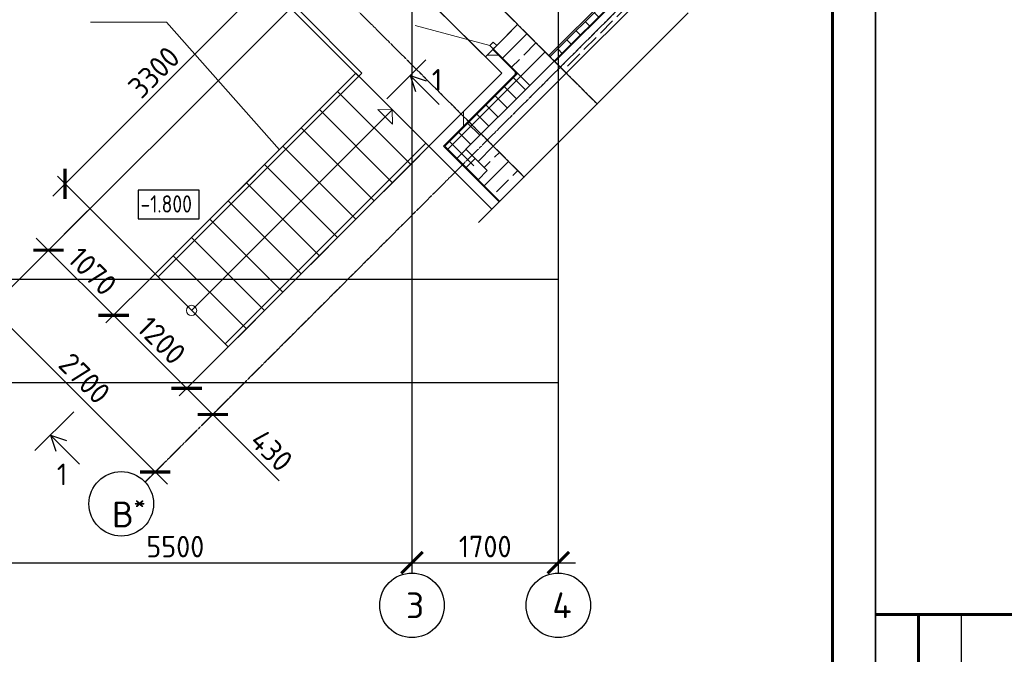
# Model space of a CAD drawing. Header units: millimetres. Extents: x 130535 to 1380046, y -231620 to 121434.
# Tile 110 of 135: x 839522 to 850961, y 7022 to 14396. Entities that reach past the tile are written whole.
import ezdxf
from ezdxf import colors
from ezdxf.entities.mleader import LeaderData, LeaderLine
from ezdxf.math import Vec2, Vec3

# ---------------------------------------------------------------- set-up
doc = ezdxf.new("R2010")
doc.units = ezdxf.units.MM
doc.linetypes.add('______5', pattern=[1.1, 0.8, -0.1, 0.1, -0.1])
doc.layers.get('DEFPOINTS').update_dxf_attribs({"lineweight": 0})
for name, color, linetype, lineweight in [('XR$1$Лестница', 7, 'Continuous', 25), ('XR$1$Общий01_1', 7, 'Continuous', 13), ('XR$1$Сантехника', 7, 'Continuous', 25), ('XR$1$Стена_ бетон не несущ.', 7, 'Continuous', 35), ('XR$1$Стена_ бетон несущ.', 7, 'Continuous', 70), ('XR$1$Текст_ общее', 7, 'Continuous', 25), ('XR$4$Оси', 7, '______5', 18), ('Колонны текст', 7, 'Continuous', 0), ('Основная 0.35', 7, 'Continuous', 35), ('Символы 0.20', 7, 'Continuous', 20), ('Столовая Двери и окна', 7, 'Continuous', 15), ('Тонкая', 7, 'Continuous', 20), ('ТОНКИЕ', 7, 'Continuous', 9)]:
    doc.layers.add(name, color=color, linetype=linetype, lineweight=lineweight)
doc.layers.add('СПДС_Оси', color=7, linetype='Continuous')
doc.styles.add('GOST-2.304_Type-B', font='GOST_Common.ttf')
doc.styles.add('ISOCPEUR', font='isocpeur.ttf')
doc.styles.add('ГОСТ', font='isocpeur.TTF')
doc.linetypes.add('ГОСТ 2.303 8', pattern='A,40,[2,GOST 2.303-68.shx,S=1,R=0,X=0,Y=0],-8', length=48)
doc.dimstyles.new('СПДС', dxfattribs={"dimscale": 100, "dimtxt": 2.5, "dimasz": 2.5, "dimexe": 1.25, "dimexo": 0, "dimtad": 1, "dimdec": 0, "dimtxsty": 'GOST-2.304_Type-B', "dimblk": 'ARCHTICK', "dimcen": 2.5, "dimdle": 2, "dimadec": 0, "dimazin": 2, "dimtfac": 0.75, "dimtdec": 0, "dimtmove": 1, "dimatfit": 3, "dimfxl": 1, "dimtolj": 1, "dimarcsym": 1})
pattern_1 = [(45, (998876.6, 1384.03), (-106.06602, 106.06602), []), (135, (998876.6, 1384.03), (-106.06602, -106.06602), [])]
pattern_2 = [(45, (998876.6, 1384.03), (-212.13203, 212.13203), []), (45, (998770.54, 1490.1), (-212.13203, 212.13203), [200, -70])]

# ---------------------------------------------------------------- blocks, each defined once
blk = doc.blocks.new('_None')
blk = doc.blocks.new('m_22_$F1', base_point=(0, -55.58))
at = {"color": 7, "linetype": 'Continuous', "lineweight": 13, "transparency": 33554687}
for p, q in [((56, 0.42), (0, 0.42)), ((0, 0.42), (0, -55.58)), ((56, -55.58), (56, 0.42)), ((0, -55.58), (56, -55.58))]:
    blk.add_line(p, q, dxfattribs=at)
blk = doc.blocks.new('_ArchTick')
at = {"color": 0, "linetype": 'ByBlock', "const_width": 0.15}
blk.add_lwpolyline([(-0.5, -0.5), (0.5, 0.5)], dxfattribs=at)
blk = doc.blocks.new('*D1122')
at = {"layer": 'DEFPOINTS', "color": 0, "linetype": 'Continuous', "lineweight": 0, "ltscale": 100}
for p in [(844080, 8086), (838580, 7966), (844080, 7966)]:
    blk.add_point(p, dxfattribs=at)
at = {"layer": 'ТОНКИЕ', "color": 0, "lineweight": -2}
for p, q in [((838580, 7966), (838580, 8211)), ((844080, 7966), (844080, 8211)), ((838380, 8086), (844280, 8086))]:
    blk.add_line(p, q, dxfattribs=at)
at = {"layer": 'ТОНКИЕ', "color": 0, "linetype": 'Continuous', "lineweight": -2, "ltscale": 100, "xscale": 250, "yscale": 250, "zscale": 250, "rotation": 180}
blk.add_blockref('_ArchTick', (838580, 8086), dxfattribs=at)
at = {"layer": 'ТОНКИЕ', "color": 0, "linetype": 'Continuous', "lineweight": -2, "ltscale": 100, "xscale": 250, "yscale": 250, "zscale": 250}
blk.add_blockref('_ArchTick', (844080, 8086), dxfattribs=at)
at = {"layer": 'ТОНКИЕ', "color": 0, "linetype": 'Continuous', "ltscale": 100, "insert": (841330, 8273), "char_height": 250, "attachment_point": 5, "style": 'GOST-2.304_Type-B'}
blk.add_mtext('\\A1;5500', dxfattribs=at)
blk = doc.blocks.new('*D1123')
at = {"layer": 'DEFPOINTS', "color": 0, "linetype": 'Continuous', "lineweight": 0, "ltscale": 100}
for p in [(845780, 8086), (844080, 7966), (845780, 7966)]:
    blk.add_point(p, dxfattribs=at)
at = {"layer": 'ТОНКИЕ', "color": 0, "lineweight": -2}
for p, q in [((844080, 7966), (844080, 8211)), ((845780, 7966), (845780, 8211)), ((843880, 8086), (845980, 8086))]:
    blk.add_line(p, q, dxfattribs=at)
at = {"layer": 'ТОНКИЕ', "color": 0, "linetype": 'Continuous', "lineweight": -2, "ltscale": 100, "xscale": 250, "yscale": 250, "zscale": 250, "rotation": 180}
blk.add_blockref('_ArchTick', (844080, 8086), dxfattribs=at)
at = {"layer": 'ТОНКИЕ', "color": 0, "linetype": 'Continuous', "lineweight": -2, "ltscale": 100, "xscale": 250, "yscale": 250, "zscale": 250}
blk.add_blockref('_ArchTick', (845780, 8086), dxfattribs=at)
at = {"layer": 'ТОНКИЕ', "color": 0, "linetype": 'Continuous', "ltscale": 100, "insert": (844930, 8274), "char_height": 250, "attachment_point": 5, "style": 'GOST-2.304_Type-B'}
blk.add_mtext('\\A1;1700', dxfattribs=at)
blk = doc.blocks.new('*D1127')
at = {"layer": 'DEFPOINTS', "color": 0, "linetype": 'Continuous', "lineweight": 0, "ltscale": 100}
for p in [(839071, 10932), (841097, 9140), (840980, 9023)]:
    blk.add_point(p, dxfattribs=at)
at = {"layer": 'ТОНКИЕ', "color": 0, "lineweight": -2}
for p, q in [((839047, 11191), (841239, 8999)), ((839071, 10932), (839277, 11138)), ((840980, 9023), (841186, 9229))]:
    blk.add_line(p, q, dxfattribs=at)
at = {"layer": 'ТОНКИЕ', "color": 0, "linetype": 'Continuous', "lineweight": -2, "ltscale": 100, "xscale": 250, "yscale": 250, "zscale": 250}
for p, rotation in [((839188, 11049), 135.0000000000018), ((841097, 9140), 315.0000000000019)]:
    blk.add_blockref('_ArchTick', p, dxfattribs=dict(at, rotation=rotation))
at = {"layer": 'ТОНКИЕ', "color": 0, "linetype": 'Continuous', "ltscale": 100, "insert": (840276, 10228), "char_height": 250, "attachment_point": 5, "rotation": 315, "style": 'GOST-2.304_Type-B'}
blk.add_mtext('\\A1;2700', dxfattribs=at)
blk = doc.blocks.new('*D1129')
at = {"layer": 'DEFPOINTS', "color": 0, "linetype": 'Continuous', "lineweight": 0, "ltscale": 100}
for p in [(841095, 11442), (840614, 10960), (841943, 10593)]:
    blk.add_point(p, dxfattribs=at)
at = {"layer": 'ТОНКИЕ', "color": 0, "lineweight": -2}
for p, q in [((841095, 11442), (840525, 10872)), ((841604, 9971), (840472, 11102)), ((841943, 10593), (841374, 10024))]:
    blk.add_line(p, q, dxfattribs=at)
at = {"layer": 'ТОНКИЕ', "color": 0, "linetype": 'Continuous', "lineweight": -2, "ltscale": 100, "xscale": 250, "yscale": 250, "zscale": 250}
for p, rotation in [((840614, 10960), 135), ((841462, 10112), 315)]:
    blk.add_blockref('_ArchTick', p, dxfattribs=dict(at, rotation=rotation))
at = {"layer": 'ТОНКИЕ', "color": 0, "linetype": 'Continuous', "ltscale": 100, "insert": (841171, 10669), "char_height": 250, "attachment_point": 5, "rotation": 315, "style": 'GOST-2.304_Type-B'}
blk.add_mtext('\\A1;1200', dxfattribs=at)
blk = doc.blocks.new('*D1130')
at = {"layer": 'DEFPOINTS', "color": 0, "linetype": 'Continuous', "lineweight": 0, "ltscale": 100}
for p in [(841943, 10593), (841462, 10112), (842037, 10080)]:
    blk.add_point(p, dxfattribs=at)
at = {"layer": 'ТОНКИЕ', "color": 0, "lineweight": -2, "ltscale": 125}
for p, q in [((841943, 10593), (841374, 10024)), ((841907, 9667), (841321, 10253)), ((842037, 10080), (841677, 9720)), ((841766, 9808), (842538, 9036))]:
    blk.add_line(p, q, dxfattribs=at)
at = {"layer": 'ТОНКИЕ', "color": 0, "linetype": 'Continuous', "lineweight": -2, "ltscale": 100, "xscale": 250, "yscale": 250, "zscale": 250}
for p, rotation in [((841462, 10112), 134.9999999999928), ((841766, 9808), 314.9999999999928)]:
    blk.add_blockref('_ArchTick', p, dxfattribs=dict(at, rotation=rotation))
at = {"layer": 'ТОНКИЕ', "color": 0, "linetype": 'Continuous', "ltscale": 100, "insert": (842449, 9390), "char_height": 250, "attachment_point": 5, "rotation": 315, "style": 'GOST-2.304_Type-B'}
blk.add_mtext('\\A1;430', dxfattribs=at)
blk = doc.blocks.new('*D1131')
at = {"layer": 'DEFPOINTS', "color": 0, "linetype": 'Continuous', "lineweight": 0, "ltscale": 100}
for p in [(840312, 12173), (839856, 11718), (841095, 11442)]:
    blk.add_point(p, dxfattribs=at)
at = {"layer": 'ТОНКИЕ', "color": 0, "lineweight": -2, "ltscale": 125}
for p, q in [((840312, 12173), (839768, 11629)), ((840755, 10819), (839715, 11859)), ((841095, 11442), (840525, 10872))]:
    blk.add_line(p, q, dxfattribs=at)
at = {"layer": 'ТОНКИЕ', "color": 0, "linetype": 'Continuous', "lineweight": -2, "ltscale": 100, "xscale": 250, "yscale": 250, "zscale": 250}
for p, rotation in [((839856, 11718), 134.9999999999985), ((840614, 10960), 314.9999999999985)]:
    blk.add_blockref('_ArchTick', p, dxfattribs=dict(at, rotation=rotation))
at = {"layer": 'ТОНКИЕ', "color": 0, "linetype": 'Continuous', "ltscale": 100, "insert": (840368, 11472), "char_height": 250, "attachment_point": 5, "rotation": 315, "style": 'GOST-2.304_Type-B'}
blk.add_mtext('\\A1;1070', dxfattribs=at)
blk = doc.blocks.new('*D1133')
at = {"layer": 'DEFPOINTS', "color": 0, "linetype": 'Continuous', "lineweight": 0, "ltscale": 100}
for p in [(842381, 14819), (842669, 14531), (841095, 11442)]:
    blk.add_point(p, dxfattribs=at)
at = {"layer": 'ТОНКИЕ', "color": 0, "lineweight": -2, "ltscale": 125}
for p, q in [((839907, 12346), (842522, 14961)), ((842669, 14531), (842292, 14908)), ((841095, 11442), (839960, 12576))]:
    blk.add_line(p, q, dxfattribs=at)
at = {"layer": 'ТОНКИЕ', "color": 0, "linetype": 'Continuous', "lineweight": -2, "ltscale": 100, "xscale": 250, "yscale": 250, "zscale": 250}
for p, rotation in [((842381, 14819), 44.99999999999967), ((840049, 12488), 224.9999999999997)]:
    blk.add_blockref('_ArchTick', p, dxfattribs=dict(at, rotation=rotation))
at = {"layer": 'ТОНКИЕ', "color": 0, "linetype": 'Continuous', "ltscale": 100, "insert": (841082, 13786), "char_height": 250, "attachment_point": 5, "rotation": 45, "style": 'GOST-2.304_Type-B'}
blk.add_mtext('\\A1;3300', dxfattribs=at)
blk = doc.blocks.new('Из_буфера5277')
at = {"linetype": 'Continuous', "lineweight": 25}
for p, q in [((0, 9500), (0, 16000)), ((1000, 9000), (1000, 15500))]:
    blk.add_line(p, q, dxfattribs=at)
at = {"linetype": 'Continuous', "lineweight": 60}
for p, q in [((2000, 15500), (0, 15500)), ((500, 9000), (500, 15500))]:
    blk.add_line(p, q, dxfattribs=at)
at = {"linetype": 'Continuous', "lineweight": 25, "ltscale": 100}
blk.add_lwpolyline([(0, 0), (42000, 0), (42000, 29700), (0, 29700), (0, 0)], dxfattribs=at)
at = {"linetype": 'Continuous', "lineweight": 60, "ltscale": 100}
blk.add_lwpolyline([(2000, 500), (41500, 500), (41500, 29200), (2000, 29200), (2000, 500)], dxfattribs=at)

msp = doc.modelspace()

# ---------------------------------------------------------------- hatches: boundary and pattern name
at = {"linetype": 'Continuous', "lineweight": 13, "transparency": 33554687}
h = msp.add_hatch(dxfattribs=at)
h.set_pattern_fill('____', scale=600, style=0, pattern_type=2)
h.set_pattern_definition([(0, (1000076.6, 2584.03), (600, 600), [600, -600]), (90, (1000076.6, 2584.03), (-600, 600), [600, -600])])
h.paths.add_polyline_path([(845018.4, 14051.4), (844932.1, 13965.1), (845123.1, 13774.1), (844274.6, 12925.5), (845144.2, 12055.9), (845229.1, 12140.7), (844444.3, 12925.5), (845294.3, 13775.5)], flags=0)
at = {"layer": 'XR$1$Общий01_1', "linetype": 'Continuous', "lineweight": 13, "transparency": 33554687}
h = msp.add_hatch(dxfattribs=at)
h.set_pattern_fill('__________6', scale=100, style=0, pattern_type=2)
h.set_pattern_definition(pattern_1)
edge = h.paths.add_edge_path()
edge.add_line((846740.7, 15022.7), (845682.3, 13964.4))
edge.add_line((846740.7, 15022.7), (846797.2, 14966.1))
edge.add_line((845738.9, 13907.8), (846797.2, 14966.1))
edge.add_line((845682.3, 13964.4), (845738.9, 13907.8))
h = msp.add_hatch(dxfattribs=at)
h.set_pattern_fill('__________6', scale=100, style=0, pattern_type=2)
h.set_pattern_definition(pattern_1)
h.paths.add_polyline_path([(844460, 12927), (844742.8, 12644.2), (844847.3, 12748.7), (844705.9, 12890.2), (845449.9, 13634.1), (845308.4, 13775.5)], flags=0)
at = {"layer": 'XR$1$Стена_ бетон не несущ.', "linetype": 'Continuous', "lineweight": 18, "transparency": 33554687}
h = msp.add_hatch(dxfattribs=at)
h.set_pattern_fill('__________16', scale=100, style=0, pattern_type=2)
h.set_pattern_definition([(45, (998876.6, 1384.03), (-212.13203, 212.13203), [200, -70]), (45, (998770.54, 1490.1), (-212.13203, 212.13203), [200, -70])])
edge = h.paths.add_edge_path()
edge.add_line((846796.6, 14966.7), (845738.3, 13908.4))
edge.add_line((846796.6, 14966.7), (846931, 14832.4))
edge.add_line((845872.7, 13774.1), (846931, 14832.4))
edge.add_line((845738.3, 13908.4), (845872.7, 13774.1))
at = {"layer": 'XR$1$Стена_ бетон несущ.', "linetype": 'Continuous', "lineweight": 18, "transparency": 33554687}
h = msp.add_hatch(dxfattribs=at)
h.set_pattern_fill('__________7', scale=100, style=0, pattern_type=2)
h.set_pattern_definition(pattern_2)
h.paths.add_polyline_path([(845731.2, 13915.5), (845306.9, 14339.8), (845024, 14057), (845448.4, 13632.6)], flags=0)
h = msp.add_hatch(dxfattribs=at)
h.set_pattern_fill('__________7', scale=100, style=0, pattern_type=2)
h.set_pattern_definition(pattern_2)
edge = h.paths.add_edge_path()
edge.add_line((844847.3, 12748.7), (844953.4, 12642.7))
edge.add_line((845024.1, 12925.5), (844847.3, 12748.7))
edge.add_line((845382.1, 12567.6), (845024.1, 12925.5))
edge.add_line((845099.2, 12284.7), (845382.1, 12567.6))
edge.add_line((844847.3, 12536.6), (845099.2, 12284.7))
edge.add_line((844953.4, 12642.7), (844847.3, 12536.6))

# ---------------------------------------------------------------- linework, layer by layer
at = {"color": 7, "linetype": 'Continuous', "lineweight": 25, "transparency": 33554687}
for p, q in [((843216, 13562.8), (843426.7, 13773.5)), ((843003.9, 13350.7), (843216, 13562.8)), ((842791.8, 13138.6), (843003.9, 13350.7)), ((842579.6, 12926.4), (842791.8, 13138.6)), ((842367.5, 12714.3), (842579.6, 12926.4)), ((844274.6, 12925.5), (844064.6, 12714.3)), ((842155.4, 12502.2), (842367.5, 12714.3)), ((844064.6, 12714.3), (843852.4, 12502.2)), ((843852.4, 12502.2), (843640.3, 12290.1)), ((841731.1, 12077.9), (841943.3, 12290.1)), ((843640.3, 12290.1), (843428.2, 12077.9)), ((841519, 11865.8), (841731.1, 12077.9)), ((843428.2, 12077.9), (843216, 11865.8)), ((841306.9, 11653.7), (841519, 11865.8)), ((843216, 11865.8), (843003.9, 11653.7)), ((841094.7, 11441.5), (841306.9, 11653.7)), ((843003.9, 11653.7), (842791.8, 11441.5)), ((842791.8, 11441.5), (842579.6, 11229.4)), ((842579.6, 11229.4), (842367.5, 11017.3)), ((842367.5, 11017.3), (842155.4, 10805.1))]:
    msp.add_line(p, q, dxfattribs=at)
at = {"layer": 'XR$1$Лестница', "color": 7, "linetype": 'Continuous', "lineweight": 13, "transparency": 33554687}
msp.add_line((841519, 11017.3), (843850.9, 13349.2), dxfattribs=at)
msp.add_lwpolyline([(843850.9, 13349.2), (843682.7, 13350.7), (843852.4, 13181), (843850.9, 13349.2)], close=True, dxfattribs=at)
msp.add_circle((841519, 11017.3), 60, dxfattribs=at)
at = {"layer": 'XR$1$Общий01_1', "color": 7, "linetype": 'Continuous', "lineweight": 25, "transparency": 33554687}
for p, q in [((840831, 18066.2), (845123.1, 13774.1)), ((844951.1, 16812.3), (839070.5, 10931.7)), ((845123.1, 13774.1), (843518.3, 15378.9)), ((845668.2, 13978.5), (846726.5, 15036.9)), ((845682.3, 13964.4), (846740.7, 15022.7)), ((844274.6, 12925.5), (842669.5, 14530.7)), ((844932.1, 13965.1), (845025.5, 14058.5)), ((845018.4, 14051.4), (845294.3, 13775.5)), ((845123.1, 13774.1), (844274.6, 12925.5)), ((844274.6, 12925.5), (845123.1, 13774.1)), ((845294.3, 13775.5), (844444.3, 12925.5)), ((844239.8, 12960.3), (841907.9, 10628.4)), ((844274.6, 12925.5), (845007.3, 12192.8)), ((844444.3, 12925.5), (845092.2, 12277.6))]:
    msp.add_line(p, q, dxfattribs=at)
at = {"layer": 'XR$1$Общий01_1', "color": 7, "linetype": 'Continuous', "lineweight": 25, "transparency": 33554687, "extrusion": (0, 0, -1)}
msp.add_lwpolyline([(-843553.6, 15343.5), (-842742, 14531.9), (-843498.9, 13775), (-841130.1, 11406.2)], dxfattribs=at)
at = {"layer": 'XR$1$Сантехника', "color": 7, "linetype": 'Continuous', "lineweight": 25, "transparency": 33554687}
for p, q in [((845308.4, 13775.5), (844460, 12927)), ((844460, 12927), (844849.5, 12537.5))]:
    msp.add_line(p, q, dxfattribs=at)
at = {"layer": 'XR$1$Стена_ бетон не несущ.', "color": 7, "linetype": 'Continuous', "lineweight": 35, "transparency": 33554687}
for p, q in [((846796.6, 14966.7), (845738.3, 13908.4)), ((845872.7, 13774.1), (846931, 14832.4)), ((845738.3, 13908.4), (845872.7, 13774.1))]:
    msp.add_line(p, q, dxfattribs=at)
at = {"layer": 'XR$1$Стена_ бетон несущ.', "color": 7, "linetype": 'Continuous', "lineweight": 13, "transparency": 33554687}
msp.add_line((844984.4, 14096.6), (844115.6, 14329.4), dxfattribs=at)
at = {"layer": 'XR$1$Стена_ бетон несущ.', "color": 7, "linetype": 'Continuous', "lineweight": 25, "transparency": 33554687}
for p, q in [((845063.6, 14096.6), (845306.9, 14339.8)), ((845731.2, 13915.5), (845306.9, 14339.8)), ((845024, 14057), (845063.6, 14096.6)), ((845024, 14057), (845448.4, 13632.6)), ((845448.4, 13632.6), (845731.2, 13915.5)), ((845024.1, 12925.5), (844847.3, 12748.7)), ((845382.1, 12567.6), (845024.1, 12925.5)), ((844953.4, 12642.7), (844847.3, 12748.7)), ((844741.3, 12642.7), (844847.3, 12536.6)), ((844741.3, 12642.7), (845099.2, 12284.7)), ((844847.3, 12536.6), (844953.4, 12642.7))]:
    msp.add_line(p, q, dxfattribs=at)
at = {"layer": 'XR$1$Стена_ бетон несущ.', "color": 7, "linetype": 'Continuous', "lineweight": 35, "transparency": 33554687}
for p, q in [((845731.2, 13915.5), (845448.4, 13632.6)), ((845738.3, 13908.4), (845731.2, 13915.5)), ((845872.7, 13774.1), (845738.3, 13908.4)), ((845024.1, 12925.5), (845872.7, 13774.1)), ((845448.4, 13632.6), (844705.9, 12890.2)), ((844705.9, 12890.2), (844847.3, 12748.7)), ((844847.3, 12748.7), (845024.1, 12925.5))]:
    msp.add_line(p, q, dxfattribs=at)
at = {"layer": 'XR$1$Текст_ общее', "color": 7, "linetype": 'Continuous', "lineweight": 25, "transparency": 33554687}
msp.add_lwpolyline([(840898.1, 12081.4), (841609.3, 12081.4), (841609.3, 12414.7), (840898.1, 12414.7), (840898.1, 12081.4)], dxfattribs=at)
at = {"layer": 'XR$4$Оси', "color": 7, "linetype": '______5', "lineweight": 25, "transparency": 33554687}
for p, q in [((839280.4, 20366.3), (846230.6, 13416.1)), ((838431.9, 19517.7), (845382.1, 12567.6)), ((844079.7, 19191.5), (844079.7, 7965.8)), ((845779.7, 19191.5), (845779.7, 7965.8)), ((846860.3, 14903.1), (840979.7, 9022.5)), ((834721.7, 11380.9), (845779.7, 11380.9)), ((834721.7, 10180.9), (845779.7, 10180.9))]:
    msp.add_line(p, q, dxfattribs=at)
at = {"layer": 'Колонны текст', "color": 7, "linetype": 'Continuous', "lineweight": 0}
msp.add_lwpolyline([(842538.8, 12885.6), (841229.8, 14369), (840346.3, 14369)], dxfattribs=at)
at = {"layer": 'Основная 0.35', "transparency": 33554687}
for p, q in [((843426.7, 13773.5), (841094.7, 11441.5)), ((843426.7, 13773.5), (844274.6, 12925.5)), ((844064.6, 12714.3), (843216, 13562.8)), ((844064.6, 12714.3), (843216, 13562.8)), ((843852.4, 12502.2), (843003.9, 13350.7)), ((843852.4, 12502.2), (843003.9, 13350.7)), ((843640.3, 12290.1), (842791.8, 13138.6)), ((843640.3, 12290.1), (842791.8, 13138.6)), ((843428.2, 12077.9), (842579.6, 12926.4)), ((843428.2, 12077.9), (842579.6, 12926.4)), ((844274.6, 12925.5), (841943.3, 10593)), ((843216, 11865.8), (842367.5, 12714.3)), ((843216, 11865.8), (842367.5, 12714.3)), ((841943.3, 12290.1), (842155.4, 12502.2)), ((843003.9, 11653.7), (842155.4, 12502.2)), ((843003.9, 11653.7), (842155.4, 12502.2)), ((842791.8, 11441.5), (841943.3, 12290.1)), ((842791.8, 11441.5), (841943.3, 12290.1)), ((842579.6, 11229.4), (841731.1, 12077.9)), ((842579.6, 11229.4), (841731.1, 12077.9)), ((842367.5, 11017.3), (841519, 11865.8)), ((842367.5, 11017.3), (841519, 11865.8)), ((842155.4, 10805.1), (841306.9, 11653.7)), ((842155.4, 10805.1), (841306.9, 11653.7)), ((841943.3, 10593), (841094.7, 11441.5)), ((841943.3, 10593), (841094.7, 11441.5)), ((842155.4, 10805.1), (841943.3, 10593))]:
    msp.add_line(p, q, dxfattribs=at)
at = {"layer": 'СПДС_Оси', "linetype": 'Continuous', "lineweight": 25, "ltscale": 150}
for centre in [(840702.2, 8770.3), (844079.7, 7590.8), (845779.7, 7590.8)]:
    msp.add_circle(centre, 375, dxfattribs=at)
at = {"layer": 'Столовая Двери и окна', "color": 18, "lineweight": 30, "true_color": 0x000000}
for p, q in [((844239.1, 13927.9), (843787.6, 13476.4)), ((844058.2, 13747), (844396.6, 13408.7)), ((844058.2, 13747), (844244.3, 13685.4)), ((844058.2, 13747), (844119.9, 13560.9)), ((839699.5, 9388.3), (840151, 9839.8)), ((839880.4, 9569.2), (840218.7, 9230.8)), ((839880.4, 9569.2), (839942, 9383.1)), ((839880.4, 9569.2), (840066.5, 9507.6))]:
    msp.add_line(p, q, dxfattribs=at)
at = {"layer": 'Тонкая', "color": 7, "linetype": 'ГОСТ 2.303 8', "ltscale": 25}
msp.add_line((844853.7, 12039.2), (847289, 14474.4), dxfattribs=at)

# ---------------------------------------------------------------- block references
at = {"layer": 'XR$1$Стена_ бетон несущ.', "color": 7, "linetype": 'Continuous', "lineweight": 13, "transparency": 33554687, "xscale": -1, "rotation": 315.000000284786}
msp.add_blockref('m_22_$F1', (845024, 14057), dxfattribs=at)
at = {"layer": 'Столовая Двери и окна', "color": 18, "lineweight": 25, "true_color": 0x000000}
for p in [(807464.1, -8014.6), (849464.1, -8014.6)]:
    msp.add_blockref('Из_буфера5277', p, dxfattribs=at)

# ---------------------------------------------------------------- texts
at = {"layer": 'XR$1$Текст_ общее', "color": 7, "linetype": 'Continuous', "lineweight": 25, "transparency": 33554687, "insert": (840925.9, 12154.7), "char_height": 200, "width": 739.069, "attachment_point": 7, "style": 'ISOCPEUR'}
msp.add_mtext('\\W0.83;-1.800', dxfattribs=at)
at = {"layer": 'СПДС_Оси', "linetype": 'Continuous', "lineweight": 25, "ltscale": 150, "char_height": 300, "width": 825, "attachment_point": 1, "style": 'ISOCPEUR'}
for s, insert in [('\\A1;В{\\H0.70x;\\S*^ ;}', (840593, 8898.4)), ('3', (844010.2, 7741)), ('4', (845710.2, 7741))]:
    msp.add_mtext(s, dxfattribs=dict(at, insert=insert))
at = {"layer": 'Столовая Двери и окна', "color": 18, "true_color": 0x000000, "style": 'ISOCPEUR'}
for p in [(844308.7, 13572.4), (839952.8, 8987.3)]:
    msp.add_text('1', height=250, dxfattribs=at).set_placement(p)

# ---------------------------------------------------------------- dimensions: what is measured, and where the dimension line sits
at = {"layer": 'ТОНКИЕ', "ltscale": 125}
for base, p2, angle, text, picture, middle in [((842380.6, 14819.5), (842669.5, 14530.7), 45, '3300', '*D1133', (841082, 13786.2)), ((839856.5, 11717.7), (840312, 12173.2), 135, '1070', '*D1131', (840367.9, 11471.9))]:
    dim = msp.add_linear_dim(base=base, p1=(841094.7, 11441.5), p2=p2, angle=angle, text=text, dimstyle='СПДС', dxfattribs=at)
    dim.commit()
    dim.dimension.update_dxf_attribs({"geometry": picture, "text_midpoint": middle})
at = {"layer": 'ТОНКИЕ'}
for base, p1, p2, angle, picture, middle in [((840613.7, 10960.5), (841943.3, 10593), (841094.7, 11441.5), 135, '*D1129', (841170.6, 10668.9)), ((841097.3, 9140.1), (839070.5, 10931.7), (840979.7, 9022.5), 315, '*D1127', (840275.6, 10227.6))]:
    dim = msp.add_linear_dim(base=base, p1=p1, p2=p2, angle=angle, dimstyle='СПДС', dxfattribs=at)
    dim.commit()
    dim.dimension.update_dxf_attribs({"geometry": picture, "text_midpoint": middle})
at = {"layer": 'ТОНКИЕ', "ltscale": 125}
dim = msp.add_linear_dim(base=(841462.2, 10111.9), p1=(842037.4, 10080.2), p2=(841943.3, 10593), angle=135, text='430', dimstyle='СПДС', dxfattribs=at)
dim.commit()
dim.dimension.update_dxf_attribs({"geometry": '*D1130', "text_midpoint": (842367.6, 9308.5), "dimtype": 160})
at = {"layer": 'ТОНКИЕ'}
for base, p1, p2, picture, middle in [((844079.7, 8085.8), (838579.7, 7965.8), (844079.7, 7965.8), '*D1122', (841329.7, 8273.4)), ((845779.7, 8085.8), (844079.7, 7965.8), (845779.7, 7965.8), '*D1123', (844929.7, 8273.7))]:
    dim = msp.add_linear_dim(base=base, p1=p1, p2=p2, dimstyle='СПДС', dxfattribs=at)
    dim.commit()
    dim.dimension.update_dxf_attribs({"geometry": picture, "text_midpoint": middle})

# ---------------------------------------------------------------- leaders
at = {"layer": 'Символы 0.20', "ltscale": 100}
ml = msp.add_multileader_mtext('Standard', dxfattribs=at)
ml.set_content('Труба Тр\\Pниз трубы на 50 мм выше верха плиты', color=256, style='ГОСТ')
ml.set_leader_properties(color=256, linetype='ByLayer', lineweight=-1)
ml.set_arrow_properties(name='NONE')
ml.build(insert=Vec2(0, 0))
ml.multileader.update_dxf_attribs({"text_left_attachment_type": 6, "text_right_attachment_type": 6, "dogleg_length": 2.5, "arrow_head_size": 45, "scale": 100})
ctx = ml.context
ctx.base_point, ctx.scale, ctx.char_height, ctx.arrow_head_size, ctx.landing_gap_size, ctx.plane_origin = Vec3(569521.5, 12390.6), 100, 300, 45, 22.5, Vec3(579228, 9080.1)
ctx.left_attachment, ctx.right_attachment = 6, 6
notes = []
notes.append((ctx, [(0, (1, 1, 0), (569271.5, 12390.6), (1, 0), 250, [(0, [(569736.8, 10495.1)], 0, [])])]))
ctx.mtext.insert, ctx.mtext.width, ctx.mtext.flow_direction = Vec3(569544, 12780.6), 3780.751, 5
ml = msp.add_multileader_mtext('Standard', dxfattribs=at)
ml.set_content('Труба Тр\\Pниз трубы на 50 мм выше верха плиты', color=256, style='ГОСТ')
ml.set_leader_properties(color=256, linetype='ByLayer', lineweight=-1)
ml.set_arrow_properties(name='NONE')
ml.build(insert=Vec2(0, 0))
ml.multileader.update_dxf_attribs({"text_left_attachment_type": 6, "text_right_attachment_type": 6, "dogleg_length": 2.5, "arrow_head_size": 45, "scale": 100})
ctx = ml.context
ctx.base_point, ctx.scale, ctx.char_height, ctx.arrow_head_size, ctx.landing_gap_size, ctx.plane_origin = Vec3(633182.2, 12390.6), 100, 300, 45, 22.5, Vec3(642888.8, 9080.1)
ctx.left_attachment, ctx.right_attachment = 6, 6
notes.append((ctx, [(0, (1, 1, 0), (632932.2, 12390.6), (1, 0), 250, [(0, [(633397.6, 10495.1)], 0, [])])]))
ctx.mtext.insert, ctx.mtext.width, ctx.mtext.flow_direction = Vec3(633204.7, 12780.6), 3780.751, 5
ml = msp.add_multileader_mtext('Standard', dxfattribs=at)
ml.set_content('Труба Тр\\Pниз трубы на 50 мм выше верха плиты', color=256, style='ГОСТ')
ml.set_leader_properties(color=256, linetype='ByLayer', lineweight=-1)
ml.set_arrow_properties(name='NONE')
ml.build(insert=Vec2(0, 0))
ml.multileader.update_dxf_attribs({"text_left_attachment_type": 6, "text_right_attachment_type": 6, "dogleg_length": 2.5, "arrow_head_size": 45, "scale": 100})
ctx = ml.context
ctx.base_point, ctx.scale, ctx.char_height, ctx.arrow_head_size, ctx.landing_gap_size, ctx.plane_origin = Vec3(697883.9, 12390.6), 100, 300, 45, 22.5, Vec3(707590.4, 9080.1)
ctx.left_attachment, ctx.right_attachment = 6, 6
notes.append((ctx, [(0, (1, 1, 0), (697633.9, 12390.6), (1, 0), 250, [(0, [(698099.2, 10495.1)], 0, [])])]))
ctx.mtext.insert, ctx.mtext.width, ctx.mtext.flow_direction = Vec3(697906.4, 12780.6), 3780.751, 5
ml = msp.add_multileader_mtext('Standard', dxfattribs=at)
ml.set_content('Труба Тр\\Pниз трубы на 50 мм выше верха плиты', color=256, style='ГОСТ')
ml.set_leader_properties(color=256, linetype='ByLayer', lineweight=-1)
ml.set_arrow_properties(name='NONE')
ml.build(insert=Vec2(0, 0))
ml.multileader.update_dxf_attribs({"text_left_attachment_type": 6, "text_right_attachment_type": 6, "dogleg_length": 2.5, "arrow_head_size": 45, "scale": 100})
ctx = ml.context
ctx.base_point, ctx.scale, ctx.char_height, ctx.arrow_head_size, ctx.landing_gap_size, ctx.plane_origin = Vec3(501440.4, 12197.9), 100, 300, 45, 22.5, Vec3(511146.9, 8887.5)
ctx.left_attachment, ctx.right_attachment = 6, 6
notes.append((ctx, [(1, (1, 1, 0), (505500.4, 12197.9), (-1, 0), 250, [(0, [(506139.9, 10557.6)], 0, [])])]))
ctx.mtext.insert, ctx.mtext.width, ctx.mtext.flow_direction = Vec3(501462.9, 12587.9), 3780.751, 5
ml = msp.add_multileader_mtext('Standard', dxfattribs=at)
ml.set_content('Труба Тр\\Pниз трубы в уровне верха плиты', color=256, style='ГОСТ')
ml.set_leader_properties(color=256, linetype='ByLayer', lineweight=-1)
ml.set_arrow_properties(name='NONE')
ml.build(insert=Vec2(0, 0))
ml.multileader.update_dxf_attribs({"text_left_attachment_type": 6, "text_right_attachment_type": 6, "dogleg_length": 2.5, "arrow_head_size": 45, "scale": 100})
ctx = ml.context
ctx.base_point, ctx.scale, ctx.char_height, ctx.arrow_head_size, ctx.landing_gap_size, ctx.plane_origin = Vec3(439775.3, 9734), 100, 300, 45, 22.5, Vec3(433878.8, 6423.5)
ctx.left_attachment, ctx.right_attachment = 6, 6
notes.append((ctx, [(1, (1, 1, 0), (439525.3, 9734), (1, 0), 250, [(0, [(438885.9, 8093.7)], 0, [])])]))
ctx.mtext.insert, ctx.mtext.width, ctx.mtext.flow_direction = Vec3(439797.8, 10124), 6576.024, 5
ml = msp.add_multileader_mtext('Standard', dxfattribs=at)
ml.set_content('Труба Тр\\Pниз трубы в уровне верха плиты', color=256, style='ГОСТ')
ml.set_leader_properties(color=256, linetype='ByLayer', lineweight=-1)
ml.set_arrow_properties(name='NONE')
ml.build(insert=Vec2(0, 0))
ml.multileader.update_dxf_attribs({"text_left_attachment_type": 6, "text_right_attachment_type": 6, "dogleg_length": 2.5, "arrow_head_size": 45, "scale": 100})
ctx = ml.context
ctx.base_point, ctx.scale, ctx.char_height, ctx.arrow_head_size, ctx.landing_gap_size, ctx.plane_origin = Vec3(374236, 9404.1), 100, 300, 45, 22.5, Vec3(368339.5, 6093.6)
ctx.left_attachment, ctx.right_attachment = 6, 6
notes.append((ctx, [(1, (1, 1, 0), (373986, 9404.1), (1, 0), 250, [(0, [(373346.6, 7763.7)], 0, [])])]))
ctx.mtext.insert, ctx.mtext.width, ctx.mtext.flow_direction = Vec3(374258.5, 9794.1), 6442.783, 5
ml = msp.add_multileader_mtext('Standard', dxfattribs=at)
ml.set_content('Щебень фр.20-40', color=256, style='ГОСТ')
ml.set_leader_properties(color=256, linetype='ByLayer', lineweight=-1)
ml.set_arrow_properties(name='NONE')
ml.build(insert=Vec2(0, 0))
ml.multileader.update_dxf_attribs({"text_left_attachment_type": 6, "text_right_attachment_type": 6, "dogleg_length": 2.5, "arrow_head_size": 45, "scale": 100})
ctx = ml.context
ctx.base_point, ctx.scale, ctx.char_height, ctx.arrow_head_size, ctx.landing_gap_size, ctx.plane_origin = Vec3(637387.8, 8341.3), 100, 300, 45, 22.5, Vec3(631491.3, 5030.9)
ctx.left_attachment, ctx.right_attachment = 6, 6
notes.append((ctx, [(1, (1, 1, 0), (637137.8, 8341.3), (1, 0), 250, [(0, [(635386.8, 9767.8)], 0, [])])]))
ctx.mtext.insert, ctx.mtext.width, ctx.mtext.flow_direction = Vec3(637410.3, 8731.3), 2129.129, 5
ml = msp.add_multileader_mtext('Standard', dxfattribs=at)
ml.set_content('Щебень фр.20-40', color=256, style='ГОСТ')
ml.set_leader_properties(color=256, linetype='ByLayer', lineweight=-1)
ml.set_arrow_properties(name='NONE')
ml.build(insert=Vec2(0, 0))
ml.multileader.update_dxf_attribs({"text_left_attachment_type": 6, "text_right_attachment_type": 6, "dogleg_length": 2.5, "arrow_head_size": 45, "scale": 100})
ctx = ml.context
ctx.base_point, ctx.scale, ctx.char_height, ctx.arrow_head_size, ctx.landing_gap_size, ctx.plane_origin = Vec3(702089.5, 8341.3), 100, 300, 45, 22.5, Vec3(696192.9, 5030.9)
ctx.left_attachment, ctx.right_attachment = 6, 6
notes.append((ctx, [(1, (1, 1, 0), (701839.5, 8341.3), (1, 0), 250, [(0, [(700088.4, 9767.8)], 0, [])])]))
ctx.mtext.insert, ctx.mtext.width, ctx.mtext.flow_direction = Vec3(702112, 8731.3), 2129.129, 5
for ctx, leaders in notes:
    for number, flags, end, landing, length, lines in leaders:
        leader = LeaderData()
        leader.index, (leader.has_last_leader_line, leader.has_dogleg_vector, leader.attachment_direction) = number, flags
        leader.last_leader_point, leader.dogleg_vector, leader.dogleg_length = Vec3(end), Vec3(landing), length
        for number, points, colour, breaks in lines:
            line = LeaderLine()
            line.index, line.vertices, line.color, line.breaks = number, Vec3.list(points), colors.encode_raw_color(colour), breaks
            leader.lines.append(line)
        ctx.leaders.append(leader)

doc.saveas('drawing.dxf')
